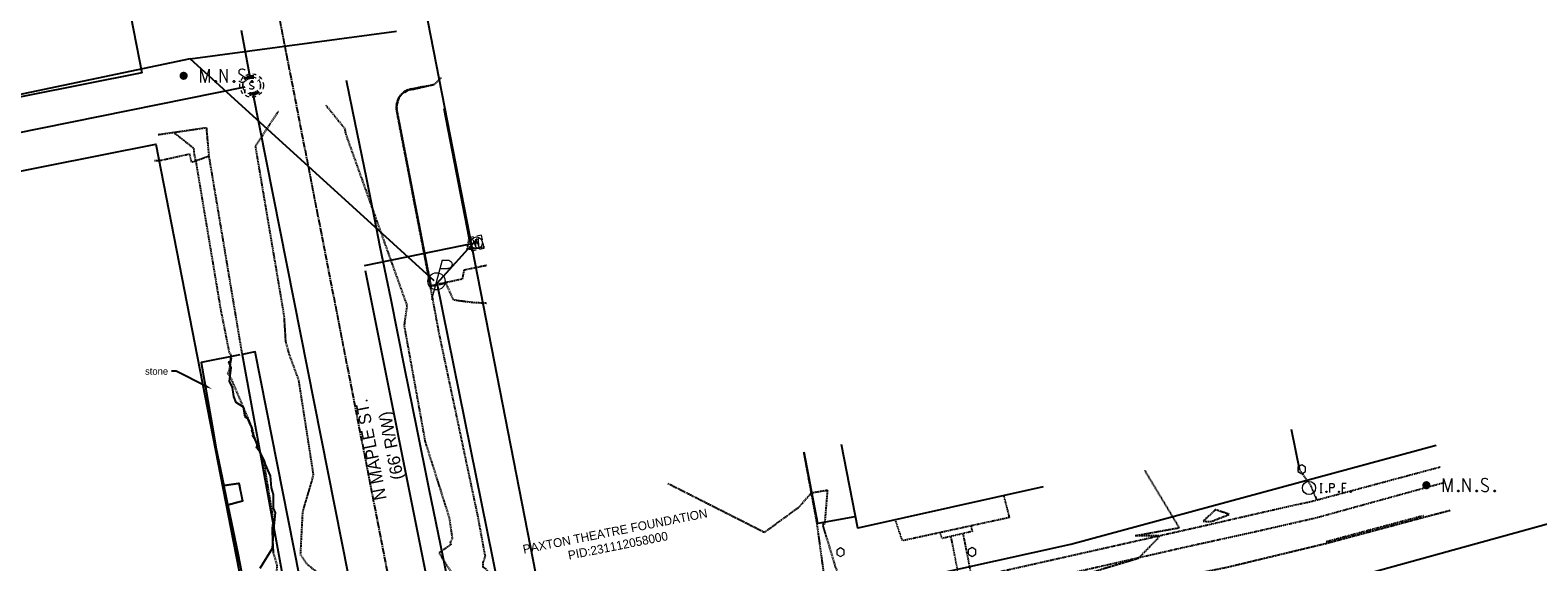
# Model space of a CAD drawing. Header units: feet. Extents: x 1748411 to 1753936, y 447116 to 448712.
# Tile 28 of 35: x 1750699 to 1751041, y 448218 to 448339. Entities that reach past the tile are written whole.
import ezdxf
from ezdxf import colors
from ezdxf.entities.mleader import LeaderData, LeaderLine
from ezdxf.math import Vec2, Vec3

# ---------------------------------------------------------------- set-up
doc = ezdxf.new("R2010")
doc.units = ezdxf.units.FT
doc.header["$MEASUREMENT"] = 0
for name, pattern in [('CL', [2, 0.3, -0.15, 1.4, -0.15]), ('DGN Style 6', [6.093386, 0.003204, -1.281469, 2.242571, -1.281469, 0.003204, -1.281469]), ('drainage01', [1.6, 0.85, -0.75]), ('elecex', [0]), ('fenceex', [0]), ('OhDOT_USTN1', [0.055, 0.014, -0.041]), ('OhDOT_USTN2', [0.11, 0.069, -0.041]), ('OhDOT_USTN3', [0.22, 0.165, -0.055]), ('OhDOT_USTN5', [0.11, 0.055, -0.055]), ('rowex', [0]), ('sanex', [0]), ('waterex', [0])]:
    doc.linetypes.add(name, pattern=pattern)
for name, color, linetype in [('BD_X_Building', 231, 'Continuous'), ('BD_X_Canopy', 2, 'OhDOT_USTN2'), ('DEMO UT_X_Electric_Cells', 1, 'Continuous'), ('DT_P_Contour_Minor', 2, 'Continuous'), ('DT_X_Contour_Minor', 136, 'OhDOT_USTN3'), ('PV_P_EOP', 7, 'Continuous'), ('PV_P_Walk', 231, 'Continuous'), ('PV_X_Curb', 120, 'OhDOT_USTN1'), ('PV_X_Driveway', 7, 'OhDOT_USTN5'), ('PV_X_EOP', 7, 'OhDOT_USTN3'), ('PV_X_Steps', 120, 'OhDOT_USTN1'), ('PV_X_Walk', 120, 'OhDOT_USTN5'), ('RD_X_Cells', 7, 'Continuous'), ('RD_X_Fence', 230, 'fenceex'), ('RD_X_Misc_Items', 1, 'OhDOT_USTN3'), ('RW_X_CL', 6, 'CL'), ('RW_X_Fee_RW', 6, 'rowex'), ('SH_Text', 7, 'Continuous'), ('SV_P_Control_Cells_Set', 7, 'Continuous'), ('SV_X_Control_Cells_Found', 7, 'Continuous'), ('SV_X_Mon_Cells_Found', 7, 'Continuous'), ('UT_X_Electric', 1, 'elecex'), ('UT_X_Electric_Cells', 1, 'Continuous'), ('UT_X_Sanitary_Cells', 3, 'Continuous'), ('UT_X_Sanitary_Line', 3, 'sanex'), ('UT_X_Water', 133, 'waterex'), ('UT_X_Water_Cells', 133, 'Continuous')]:
    doc.layers.add(name, color=color, linetype=linetype)
doc.layers.add('SC_Scratch2', color=1, linetype='Continuous', plot=False)
doc.styles.add('CBUS', font='font31.shx', dxfattribs={"height": 0.1})
doc.styles.add('L80', font='font30.shx', dxfattribs={"height": 0.08})

# ---------------------------------------------------------------- blocks, each defined once
blk = doc.blocks.new('PP')
at = {"layer": 'UT_X_Electric_Cells', "color": 1, "linetype": 'Continuous', "lineweight": 0}
for p, q in [((0.043, 0.16), (-0.037, -0.14)), ((0.043, 0.16), (0.085, 0.16)), ((0.026, 0.096), (0.085, 0.096))]:
    blk.add_line(p, q, dxfattribs=at)
blk.add_circle((0, 0), 0.065, dxfattribs=at)
at = {"layer": 'UT_X_Electric_Cells', "color": 1, "linetype": 'Continuous', "lineweight": 0, "extrusion": (0, 0, -1)}
blk.add_arc((-0.086, 0.128), 0.0319, 88.8767, 271.1233, dxfattribs=at)
blk = doc.blocks.new('*U254', base_point=(1750791.402, 448281.84, 734.198))
at = {"xscale": 29.99938732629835, "yscale": 29.99938732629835, "zscale": 29.99938732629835}
blk.add_blockref('PP', (1750791.402, 448281.84, 734.198), dxfattribs=at)
blk = doc.blocks.new('IPF')
at = {"layer": 'SV_X_Mon_Cells_Found', "color": 7, "linetype": 'Continuous', "lineweight": 0, "flags": 128}
for points in [[(0.101, 0.04), (0.118, 0.04)], [(0.11, -0.04), (0.11, 0.04)], [(0.188, -0.04), (0.188, 0.04), (0.214, 0.04), (0.217, 0.039), (0.221, 0.038), (0.223, 0.037), (0.224, 0.036), (0.226, 0.032), (0.228, 0.029), (0.229, 0.024), (0.229, 0.017), (0.229, 0.014), (0.227, 0.01), (0.225, 0.006), (0.223, 0.004), (0.221, 0.003), (0.219, 0.002), (0.214, 0.001), (0.188, 0.001)], [(0.338, 0.04), (0.3, 0.04), (0.3, -0.04)], [(0.3, 0.001), (0.327, 0.001)], [(0.101, -0.04), (0.118, -0.04)], [(0.157, -0.029), (0.16, -0.029), (0.162, -0.031), (0.164, -0.033), (0.164, -0.036), (0.162, -0.039), (0.16, -0.04), (0.157, -0.04), (0.156, -0.039), (0.154, -0.036), (0.154, -0.033), (0.156, -0.031), (0.157, -0.029)], [(0.27, -0.029), (0.273, -0.029), (0.274, -0.031), (0.276, -0.033), (0.276, -0.036), (0.274, -0.039), (0.273, -0.04), (0.27, -0.04), (0.268, -0.039), (0.267, -0.036), (0.267, -0.033), (0.268, -0.031), (0.27, -0.029)], [(0.377, -0.029), (0.38, -0.029), (0.382, -0.031), (0.383, -0.033), (0.383, -0.036), (0.382, -0.039), (0.38, -0.04), (0.377, -0.04), (0.376, -0.039), (0.374, -0.036), (0.374, -0.033), (0.376, -0.031), (0.377, -0.029)]]:
    blk.add_lwpolyline(points, dxfattribs=at)
at = {"layer": 'SV_X_Mon_Cells_Found', "color": 7, "linetype": 'Continuous', "lineweight": 0}
blk.add_circle((0, 0), 0.06, dxfattribs=at)
blk = doc.blocks.new('*U186', base_point=(1750989.489, 448234.9279, 733.734))
at = {"xscale": 25, "yscale": 25, "zscale": 25}
blk.add_blockref('IPF', (1750989.489, 448234.9279, 733.734), dxfattribs=at)
blk = doc.blocks.new('POST')
at = {"layer": 'RD_X_Cells', "color": 30, "linetype": 'Continuous', "lineweight": 0, "flags": 128}
blk.add_lwpolyline([(-0.065, -0.037), (0, -0.075), (0.065, -0.037), (0.065, 0.037), (0, 0.075), (-0.065, 0.037), (-0.065, -0.037)], dxfattribs=at)
blk = doc.blocks.new('*U208', base_point=(1750987.849, 448239.1702, 733.7824))
at = {"layer": 'RD_X_Cells', "color": 0, "linetype": 'ByBlock', "lineweight": -2, "xscale": 13.33333333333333, "yscale": 13.33333333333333, "zscale": 13.33333333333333}
blk.add_blockref('POST', (1750987.849, 448239.1702, 733.7824), dxfattribs=at)
blk = doc.blocks.new('*U157', base_point=(1750989.477, 448234.929, 733.67))
at = {"xscale": 25, "yscale": 25, "zscale": 25}
blk.add_blockref('IPF', (1750989.477, 448234.929, 733.67), dxfattribs=at)
blk = doc.blocks.new('*U160', base_point=(1750912.969, 448220.412, 734.223))
at = {"layer": 'RD_X_Cells', "color": 0, "linetype": 'ByBlock', "lineweight": -2, "xscale": 13.33333333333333, "yscale": 13.33333333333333, "zscale": 13.33333333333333}
blk.add_blockref('POST', (1750912.969, 448220.412, 734.223), dxfattribs=at)
blk = doc.blocks.new('*U161', base_point=(1750883.108, 448220.345, 734.345))
at = {"layer": 'RD_X_Cells', "color": 0, "linetype": 'ByBlock', "lineweight": -2, "xscale": 13.33333333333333, "yscale": 13.33333333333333, "zscale": 13.33333333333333}
blk.add_blockref('POST', (1750883.108, 448220.345, 734.345), dxfattribs=at)
blk = doc.blocks.new('MNAILS')
at = {"layer": 'SV_P_Control_Cells_Set', "linetype": 'Continuous', "lineweight": 0}
h = blk.add_hatch(color=7, dxfattribs=at)
edge = h.paths.add_edge_path()
edge.add_arc((0, 0), 0.0249, 0, 360)
at = {"layer": 'SV_P_Control_Cells_Set', "color": 7, "linetype": 'Continuous', "lineweight": 0, "flags": 128}
for points in [[(0.1045, -0.04), (0.1045, 0.04), (0.1299, -0.04), (0.1541, 0.04), (0.1541, -0.04)], [(0.223, -0.04), (0.223, 0.04), (0.2644, -0.04), (0.2644, 0.04)], [(0.3718, 0.0343), (0.3707, 0.0356), (0.3691, 0.0368), (0.3641, 0.0387), (0.358, 0.04), (0.3536, 0.04), (0.352, 0.04), (0.3448, 0.0381), (0.3388, 0.0343), (0.3349, 0.0293), (0.3338, 0.0242), (0.3338, 0.0204), (0.3349, 0.0154), (0.3393, 0.011), (0.3696, -0.0079), (0.3724, -0.0104), (0.3735, -0.0129), (0.3746, -0.0167), (0.3746, -0.0205), (0.374, -0.0243), (0.3735, -0.0268), (0.3724, -0.03), (0.3713, -0.0325), (0.3702, -0.0344), (0.3685, -0.0362), (0.3669, -0.0375), (0.3647, -0.0388), (0.363, -0.0394), (0.358, -0.04), (0.3503, -0.04), (0.3454, -0.0388), (0.3382, -0.0344), (0.3338, -0.0306)], [(0.1927, -0.0293), (0.1955, -0.0293), (0.1971, -0.0306), (0.1988, -0.0331), (0.1988, -0.0362), (0.1971, -0.0388), (0.1955, -0.04), (0.1927, -0.04), (0.1911, -0.0388), (0.1894, -0.0362), (0.1894, -0.0331), (0.1911, -0.0306), (0.1927, -0.0293)], [(0.3035, -0.0293), (0.3062, -0.0293), (0.3079, -0.0306), (0.3095, -0.0331), (0.3095, -0.0362), (0.3079, -0.0388), (0.3062, -0.04), (0.3035, -0.04), (0.3018, -0.0388), (0.3002, -0.0362), (0.3002, -0.0331), (0.3018, -0.0306), (0.3035, -0.0293)], [(0.4126, -0.0293), (0.4154, -0.0293), (0.417, -0.0306), (0.4187, -0.0331), (0.4187, -0.0362), (0.417, -0.0388), (0.4154, -0.04), (0.4126, -0.04), (0.411, -0.0388), (0.4093, -0.0362), (0.4093, -0.0331), (0.411, -0.0306), (0.4126, -0.0293)]]:
    blk.add_lwpolyline(points, dxfattribs=at)
blk = doc.blocks.new('*U163', base_point=(1750733.976, 448328.494, 733.898))
at = {"xscale": 37.50000000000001, "yscale": 37.50000000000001, "zscale": 37.50000000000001}
blk.add_blockref('MNAILS', (1750733.976, 448328.494, 733.898), dxfattribs=at)
blk = doc.blocks.new('MH1D-X-SAN')
at = {"layer": 'Defpoints', "color": 61, "linetype": 'DGN Style 6', "lineweight": 53}
blk.add_circle((0, 0), 2, dxfattribs=at)
at = {"layer": 'Defpoints', "color": 20, "linetype": 'drainage01', "lineweight": 0}
blk.add_circle((0, 0), 2, dxfattribs=at)
at = {"layer": 'UT_X_Sanitary_Cells', "color": 3, "linetype": 'Continuous', "lineweight": 0, "flags": 128}
blk.add_lwpolyline([(0.4, 0.65), (0.37, 0.68), (0.33, 0.71), (0.22, 0.74), (0.08, 0.77), (-0.02, 0.77), (-0.06, 0.77), (-0.22, 0.73), (-0.36, 0.65), (-0.45, 0.55), (-0.47, 0.45), (-0.47, 0.38), (-0.45, 0.28), (-0.35, 0.19), (0.35, -0.19), (0.41, -0.24), (0.43, -0.29), (0.46, -0.37), (0.46, -0.44), (0.45, -0.52), (0.43, -0.57), (0.41, -0.63), (0.38, -0.68), (0.36, -0.72), (0.32, -0.76), (0.28, -0.78), (0.23, -0.81), (0.2, -0.82), (0.08, -0.83), (-0.09, -0.83), (-0.21, -0.81), (-0.37, -0.72), (-0.47, -0.64)], dxfattribs=at)
at = {"layer": 'UT_X_Sanitary_Cells', "linetype": 'drainage01', "lineweight": 0}
blk.add_circle((0, 0), 2.67, dxfattribs=at)
blk = doc.blocks.new('*U75', base_point=(1750749.433, 448326.281, 733.991))
blk.add_blockref('MH1D-X-SAN', (1750749.433, 448326.281, 733.991))
blk = doc.blocks.new('WM')
at = {"layer": 'UT_X_Water_Cells', "color": 133, "linetype": 'Continuous', "lineweight": 0, "flags": 128}
for points in [[(-0.02, 0.075), (-0.075, 0.075), (-0.075, 0.02)], [(-0.033, 0.045), (-0.017, -0.045), (0, 0.045), (0.017, -0.045), (0.033, 0.045)], [(0.075, 0.02), (0.075, 0.075), (0.02, 0.075)], [(-0.075, -0.02), (-0.075, -0.075), (-0.02, -0.075)], [(0.02, -0.075), (0.075, -0.075), (0.075, -0.02)]]:
    blk.add_lwpolyline(points, dxfattribs=at)
at = {"layer": 'UT_X_Water_Cells', "color": 133, "linetype": 'Continuous', "lineweight": 0}
blk.add_circle((0, 0), 0.0675, dxfattribs=at)
blk = doc.blocks.new('*U89', base_point=(1750800.473, 448290.554, 734.453))
at = {"xscale": 20, "yscale": 20, "zscale": 5, "rotation": 11.65091299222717}
blk.add_blockref('WM', (1750800.473, 448290.554, 734.453), dxfattribs=at)
blk = doc.blocks.new('*U131', base_point=(1751016.128, 448235.546, 733.79))
at = {"xscale": 37.50000000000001, "yscale": 37.50000000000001, "zscale": 37.50000000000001}
blk.add_blockref('MNAILS', (1751016.128, 448235.546, 733.79), dxfattribs=at)

msp = doc.modelspace()

# ---------------------------------------------------------------- linework, layer by layer
at = {"layer": 'BD_X_Building', "flags": 128}
for points in [[(1750798.82, 448291.72), (1750793.14, 448321.01)], [(1750798.82, 448291.72), (1750793.14, 448321.01)], [(1750741.28, 448244.19), (1750747.15, 448215.78)], [(1750929.14, 448235.19), (1750887.04, 448225.81), (1750883.32, 448244.77)]]:
    msp.add_lwpolyline(points, dxfattribs=at)
at = {"layer": 'BD_X_Canopy', "flags": 128}
msp.add_lwpolyline([(1750920.16, 448233.19), (1750921.43, 448228.2), (1750897.18, 448222.94), (1750895.57, 448227.71)], dxfattribs=at)
at = {"layer": 'DT_P_Contour_Minor', "color": 2, "linetype": 'Continuous', "lineweight": -3, "elevation": 734, "flags": 128}
msp.add_lwpolyline([(1750751.35, 448216.72), (1750754.14, 448221.28), (1750754.45, 448225.47), (1750754.45, 448225.48), (1750754.45, 448225.5), (1750754.46, 448225.61), (1750754.83, 448229.25), (1750754.41, 448230.36), (1750754.37, 448233.43), (1750753.89, 448234.95), (1750753.72, 448237.71), (1750752.57, 448240.25), (1750752.27, 448241.23), (1750751.27, 448243.1), (1750750.56, 448244.01), (1750750.55, 448244.24), (1750750.69, 448244.51), (1750750.67, 448244.78), (1750749.49, 448248.05), (1750749.52, 448248.1), (1750749.5, 448248.34), (1750749.36, 448248.84), (1750749.11, 448249.42), (1750748.58, 448250.66), (1750748.5, 448250.72), (1750747.94, 448251.06), (1750747.59, 448253.25), (1750745.91, 448254.34), (1750745.34, 448255.67), (1750745.06, 448257.76), (1750744.4, 448259.2), (1750744.76, 448262.2), (1750744.25, 448263.55), (1750744.7, 448263.75), (1750744.72, 448264.75)], dxfattribs=at)
at = {"layer": 'DT_X_Contour_Minor', "color": 136, "linetype": 'OhDOT_USTN3', "lineweight": -3, "elevation": 734, "flags": 128}
for points in [[(1750788.34, 448326.02), (1750785.76, 448325.45), (1750785.14, 448325.28), (1750784.66, 448325), (1750783.65, 448324.43), (1750783.18, 448323.99), (1750782.87, 448323.51), (1750782.7, 448323.03), (1750782.36, 448321.72), (1750782.31, 448321.17), (1750782.33, 448320.96), (1750788.16, 448290.88), (1750790.1, 448280.77), (1750793.46, 448281.46), (1750795.17, 448277.65), (1750799.51, 448277.08), (1750802.72, 448276.91)], [(1750731.72, 448315.65), (1750736.25, 448312.08), (1750736.35, 448310.59), (1750736.72, 448309.14), (1750742.32, 448275.7), (1750744.3, 448265.7), (1750744.71, 448265.13), (1750744.74, 448264.33), (1750744.27, 448261.46), (1750743.96, 448260.93), (1750744.23, 448260.6), (1750744.84, 448259.48), (1750749.43, 448248.66), (1750749.73, 448247.58), (1750749.73, 448247.56), (1750749.73, 448247.25), (1750749.73, 448247.22), (1750749.51, 448246.98), (1750749.8, 448246.46), (1750750.36, 448245.5), (1750752.14, 448240.81), (1750754.31, 448227.62), (1750754.04, 448225.62), (1750754.31, 448220.12), (1750755.15, 448217.49), (1750754.88, 448212.02), (1750755.01, 448209.9), (1750753.89, 448208.49), (1750760.42, 448192.19), (1750767.49, 448199.06), (1750764.83, 448215.32), (1750762.01, 448217.61), (1750760.54, 448219.81), (1750761.04, 448229.51), (1750763.49, 448237.86), (1750760.13, 448259.41), (1750757.98, 448265.26), (1750757.18, 448268.18), (1750756.82, 448274.04), (1750750.39, 448312.07), (1750750.32, 448312.5), (1750755.48, 448320.4)], [(1750766.27, 448321.81), (1750770.68, 448316.33), (1750770.62, 448316.28), (1750770.59, 448316.23), (1750770.57, 448316.22), (1750770.81, 448315.14), (1750784.67, 448276.33), (1750784.03, 448271.79), (1750788.81, 448245.4), (1750794.28, 448228.11), (1750794.97, 448223.3), (1750794.48, 448222.71), (1750794.63, 448222.09), (1750791.96, 448220.16), (1750801.57, 448205.04), (1750803.13, 448198.89), (1750802.84, 448198.23), (1750806.24, 448196.68), (1750818.81, 448187.1), (1750818.93, 448186.74), (1750820.3, 448186.62), (1750820.32, 448186.66), (1750832.69, 448185.29), (1750857.62, 448187.37), (1750873.05, 448187.68), (1750885.75, 448189.12), (1750923.33, 448195.2), (1750947.68, 448199.91), (1750973.44, 448203.08), (1751014.52, 448209.94), (1751003.54, 448200.28), (1750990.95, 448191.45), (1750984.65, 448189.12), (1750978.61, 448186.53), (1750974.28, 448184.2), (1750951.54, 448175.58), (1750937.02, 448173.03), (1750930.96, 448169.41), (1750923.94, 448166.3), (1750918.8, 448163.73), (1750928.4, 448165.86), (1750932, 448166.67), (1750935.96, 448167.6), (1750947.04, 448170.09), (1750947.32, 448170.09), (1750952.49, 448171.58), (1750947.34, 448170.02), (1750947.32, 448169.86), (1750947.32, 448168.97), (1750952.25, 448169.99), (1750965.91, 448174.3), (1750968.1, 448174.8), (1750968.74, 448175.23), (1750968.7, 448176.12), (1750978.02, 448178.74), (1750981.16, 448177.79), (1750979.96, 448179.1), (1750981.06, 448179.08), (1750984.24, 448179.3), (1750988.52, 448180.22), (1751015.38, 448187.33), (1751015.17, 448184.4), (1751015.67, 448184.56), (1751018.45, 448185.25), (1751027.22, 448186.83), (1751033.54, 448188.77)], [(1750843.94, 448235.97), (1750865.86, 448224.88), (1750873.77, 448230.67), (1750876.51, 448233.82), (1750880.13, 448234.47), (1750879.5, 448226.71), (1750879.05, 448226.56), (1750881.86, 448217.18), (1750883.57, 448213.06), (1750883.79, 448213.03), (1750884.67, 448212.96), (1750883.32, 448212.4), (1750880.9, 448209.64), (1750880.61, 448208.44), (1750880.77, 448207.29), (1750881.57, 448204.13), (1750883.68, 448203.48), (1750897.09, 448205.51), (1750919.47, 448209.61), (1750921.06, 448209.93), (1750921.1, 448209.93), (1750924.13, 448211.21), (1750927.66, 448212.01), (1750950.86, 448219.06), (1750954.92, 448223.23), (1750955.64, 448224.05), (1750949.99, 448224.1), (1750960.03, 448225.92), (1750952.25, 448238.86)]]:
    msp.add_lwpolyline(points, dxfattribs=at)
msp.add_lwpolyline([(1750968.26, 448229.99), (1750965.47, 448227.38), (1750967.23, 448227.31), (1750971.39, 448228.93), (1750968.26, 448229.99)], close=True, dxfattribs=at)
at = {"layer": 'PV_P_EOP'}
msp.add_lwpolyline([(1750764.1, 448195.73), (1750750.18, 448265.81), (1750747.23, 448265.24), (1750761.84, 448185.16, -0.409603)], format="xyb", dxfattribs=at)
at = {"layer": 'PV_P_Walk'}
msp.add_lwpolyline([(1750746.74, 448265.14), (1750737.92, 448263.42), (1750740.68, 448247.88), (1750741.28, 448244.19), (1750743.08, 448235.5), (1750746.53, 448236), (1750747.33, 448231.94), (1750744, 448231.04), (1750746.25, 448220.13), (1750747.15, 448215.78), (1750752.93, 448183.38), (1750732.4, 448179.3)], dxfattribs=at)
at = {"layer": 'PV_X_Curb', "flags": 128}
msp.add_lwpolyline([(1750993.36, 448222.77), (1751015.58, 448228.74)], dxfattribs=at)
at = {"layer": 'PV_X_Driveway', "flags": 128}
for points in [[(1750739.7, 448310.2), (1750735.78, 448308.81), (1750735.41, 448310.7), (1750728.71, 448309.22), (1750727.37, 448309.19)], [(1750987.41, 448238.93), (1750989.83, 448235.51), (1750991.26, 448232.13)]]:
    msp.add_lwpolyline(points, dxfattribs=at)
at = {"layer": 'PV_X_EOP', "flags": 128}
for points in [[(1750785.76, 448325.49), (1750790.87, 448326.54)], [(1750790.03, 448280.65), (1750782.28, 448320.96)], [(1750728.23, 448315.14), (1750739.12, 448316.73), (1750739.7, 448310.2), (1750747.23, 448265.24)], [(1750806.44, 448195.15), (1750805.59, 448201.73), (1750803.29, 448215.78), (1750802.59, 448216.56), (1750802.01, 448216.95), (1750801.96, 448217.98), (1750802.49, 448219.36), (1750800.81, 448228.46), (1750791.95, 448270.28), (1750790.03, 448280.65)], [(1750879.64, 448213.51), (1750877.79, 448226.91), (1750874.8, 448243.07)], [(1751015.65, 448228.25), (1750993.46, 448222.31)], [(1751021.55, 448229.8), (1751015.65, 448228.25)], [(1750993.46, 448222.31), (1750971.06, 448216.92), (1750943.87, 448211.36)]]:
    msp.add_lwpolyline(points, dxfattribs=at)
at = {"layer": 'PV_X_EOP'}
msp.add_arc((1750786.3, 448321.47), 4.06, 97.6728, 187.2439, dxfattribs=at)
at = {"layer": 'PV_X_Steps', "flags": 128}
msp.add_lwpolyline([(1750912.71, 448226.29), (1750913.04, 448225.06), (1750906.18, 448223.46), (1750905.77, 448224.85)], dxfattribs=at)
at = {"layer": 'PV_X_Walk', "flags": 128}
for points in [[(1750785.77, 448325.36), (1750790.87, 448326.54), (1750792.54, 448328.1)], [(1750802.76, 448285.43), (1750797.6, 448284.35), (1750797.22, 448282.33), (1750790.13, 448280.81), (1750782.38, 448320.96)], [(1750802.3, 448289.6), (1750798.38, 448289.05), (1750798.82, 448291.72)], [(1751019.27, 448239.64), (1750989.93, 448231.78), (1750986.23, 448231), (1750976.42, 448228.77), (1750966.61, 448226.51), (1750961.77, 448225.43), (1750919.33, 448215.88), (1750912.96, 448214.59), (1750910.08, 448214.01), (1750881.37, 448208.2)], [(1751020.07, 448236.08), (1750990.92, 448228.06), (1750987.13, 448227.2), (1750977.32, 448224.96), (1750967.59, 448222.82), (1750962.62, 448221.74), (1750920.27, 448212.1), (1750882.15, 448204.36)], [(1750912.96, 448214.59), (1750910.98, 448224.58)], [(1750908.14, 448223.92), (1750910.08, 448214.01)]]:
    msp.add_lwpolyline(points, dxfattribs=at)
at = {"layer": 'PV_X_Walk'}
msp.add_arc((1750786.25, 448321.48, 734.24), 3.91, 97.0763, 187.6858, dxfattribs=at)
at = {"layer": 'RD_X_Fence', "flags": 128}
for points in [[(1750985.45, 448248.29), (1750987.29, 448238.98)], [(1750886.34, 448228.41), (1750877.98, 448226.88), (1750874.87, 448243.04)]]:
    msp.add_lwpolyline(points, dxfattribs=at)
at = {"layer": 'RD_X_Misc_Items', "flags": 128}
msp.add_lwpolyline([(1750743.25, 448235.53), (1750746.53, 448236), (1750747.33, 448231.94), (1750744.09, 448231.07)], dxfattribs=at)
at = {"layer": 'RW_X_CL'}
msp.add_line((1750713.96, 448555.47), (1750804.41, 448091.83), dxfattribs=at)
at = {"layer": 'RW_X_Fee_RW'}
for points in [[(1750817.69, 448196.11), (1750763.77, 448472.49), (1750788.3, 448477.29)], [(1750817.69, 448196.11), (1750935.43, 448222.21), (1751018.33, 448244.63)]]:
    msp.add_lwpolyline(points, dxfattribs=at)
for points in [[(1750724.49, 448329.13), (1750319.03, 448248.57), (1750293.51, 448380.91), (1750396.16, 448400.54), (1750698.99, 448459.81)], [(1750752.93, 448183.38), (1750347.15, 448102.75), (1750322.16, 448232.37), (1750727.65, 448312.94)]]:
    msp.add_lwpolyline(points, close=True, dxfattribs=at)
at = {"layer": 'UT_X_Electric', "flags": 128}
for points in [[(1750735.49, 448332.36), (1750782.27, 448338.61)], [(1750735.49, 448332.36), (1750544.34, 448292.26)], [(1750790.87, 448281.95), (1750735.49, 448332.36)], [(1750791.53, 448281.43), (1750800.73, 448291.54)], [(1750810.51, 448187.57), (1750791.53, 448281.43)]]:
    msp.add_lwpolyline(points, dxfattribs=at)
at = {"layer": 'UT_X_Sanitary_Line', "color": 3, "linetype": 'sanex', "lineweight": -3}
for points in [[(1750749.16, 448327.76), (1750747.11, 448338.8)], [(1750550.73, 448286.13), (1750747.96, 448325.98)], [(1750780.83, 448167.8), (1750749.72, 448324.81)], [(1750987.38, 448211.25), (1751173.56, 448262.66)]]:
    msp.add_lwpolyline(points, dxfattribs=at)
at = {"layer": 'UT_X_Water'}
for points, elevation in [([(1750770.86, 448327.53), (1750772.21, 448320.84), (1750775.51, 448305.02), (1750777.21, 448296.35), (1750778.56, 448289.66), (1750780.95, 448278.08), (1750784.11, 448262.06), (1750786.82, 448248.67), (1750789.55, 448235.12), (1750792.85, 448219.3), (1750796.93, 448199.06), (1750800.55, 448181.43), (1750803.29, 448167.88), (1750805.51, 448156.27), (1750806.86, 448149.57), (1750810.02, 448133.56), (1750814.43, 448111.51), (1750819.81, 448083.89), (1750822.52, 448070.5)], 734), ([(1750800.47, 448290.55), (1750775, 448285.37)], 734.45), ([(1750804.4, 448140.52), (1750803.35, 448145.71), (1750790.03, 448210.35), (1750775.24, 448284.18)], 734.56)]:
    msp.add_lwpolyline(points, dxfattribs=dict(at, elevation=elevation))

# ---------------------------------------------------------------- block references
at = {"layer": 'DEMO UT_X_Electric_Cells'}
msp.add_blockref('*U254', (1750791.4, 448281.84, 734.2), dxfattribs=at)
at = {"layer": 'SV_X_Control_Cells_Found'}
for name, p in [('*U163', (1750733.98, 448328.49, 733.9)), ('*U208', (1750987.85, 448239.17, 733.78)), ('*U157', (1750989.48, 448234.93, 733.67)), ('*U186', (1750989.49, 448234.93, 733.73)), ('*U131', (1751016.13, 448235.55, 733.79)), ('*U161', (1750883.11, 448220.34, 734.35)), ('*U160', (1750912.97, 448220.41, 734.22))]:
    msp.add_blockref(name, p, dxfattribs=at)
at = {"layer": 'UT_X_Sanitary_Cells'}
msp.add_blockref('*U75', (1750749.43, 448326.28, 733.99), dxfattribs=at)
at = {"layer": 'UT_X_Water_Cells'}
msp.add_blockref('*U89', (1750800.47, 448290.55, 734.45), dxfattribs=at)

# ---------------------------------------------------------------- texts
at = {"layer": 'SH_Text', "attachment_point": 1, "style": 'CBUS'}
for s, insert, char_height, width, rotation in [("\\pxqc;N MAPLE ST.\\P(66' R/W)", (1750778.81, 448224.45), 2.8, 38.5326, 101.0395), ('\\pxqc;PAXTON THEATRE FOUNDATION\\PPID:231112058000', (1750811.12, 448222.01), 2, 42.0375, 11.238)]:
    msp.add_mtext(s, dxfattribs=dict(at, insert=insert, char_height=char_height, width=width, rotation=rotation))

# ---------------------------------------------------------------- leaders
at = {"layer": 'SC_Scratch2'}
ml = msp.add_multileader_mtext('Standard', dxfattribs=at)
ml.set_content('stone', color=256, style='L80')
ml.set_leader_properties()
ml.build(insert=Vec2(0, 0))
ml.multileader.update_dxf_attribs({"text_left_attachment_type": 2, "text_right_attachment_type": 2, "dogleg_length": 0.05, "arrow_head_size": 1.6, "scale": 20})
ctx = ml.context
ctx.base_point, ctx.scale, ctx.char_height, ctx.arrow_head_size, ctx.landing_gap_size, ctx.plane_origin = Vec3(1750723.06, 448261.42, 734.36), 20, 1.6, 1.6, 0.8, Vec3(1750740.43, 448257.36, 734.36)
ctx.left_attachment, ctx.right_attachment, ctx.text_align_type = 2, 2, 2
notes = []
notes.append((ctx, [(0, (1, 1, 0), (1750732.25, 448261.42, 734.36), (-1, 0), 1, [(0, [(1750740.43, 448257.36, 734.36)], 0, [])])]))
ctx.mtext.insert, ctx.mtext.width, ctx.mtext.alignment, ctx.mtext.flow_direction = Vec3(1750730.45, 448262.23, 734.36), 5.4679, 3, 5
for ctx, leaders in notes:
    for number, flags, end, landing, length, lines in leaders:
        leader = LeaderData()
        leader.index, (leader.has_last_leader_line, leader.has_dogleg_vector, leader.attachment_direction) = number, flags
        leader.last_leader_point, leader.dogleg_vector, leader.dogleg_length = Vec3(end), Vec3(landing), length
        for number, points, colour, breaks in lines:
            line = LeaderLine()
            line.index, line.vertices, line.color, line.breaks = number, Vec3.list(points), colors.encode_raw_color(colour), breaks
            leader.lines.append(line)
        ctx.leaders.append(leader)

doc.saveas('drawing.dxf')
